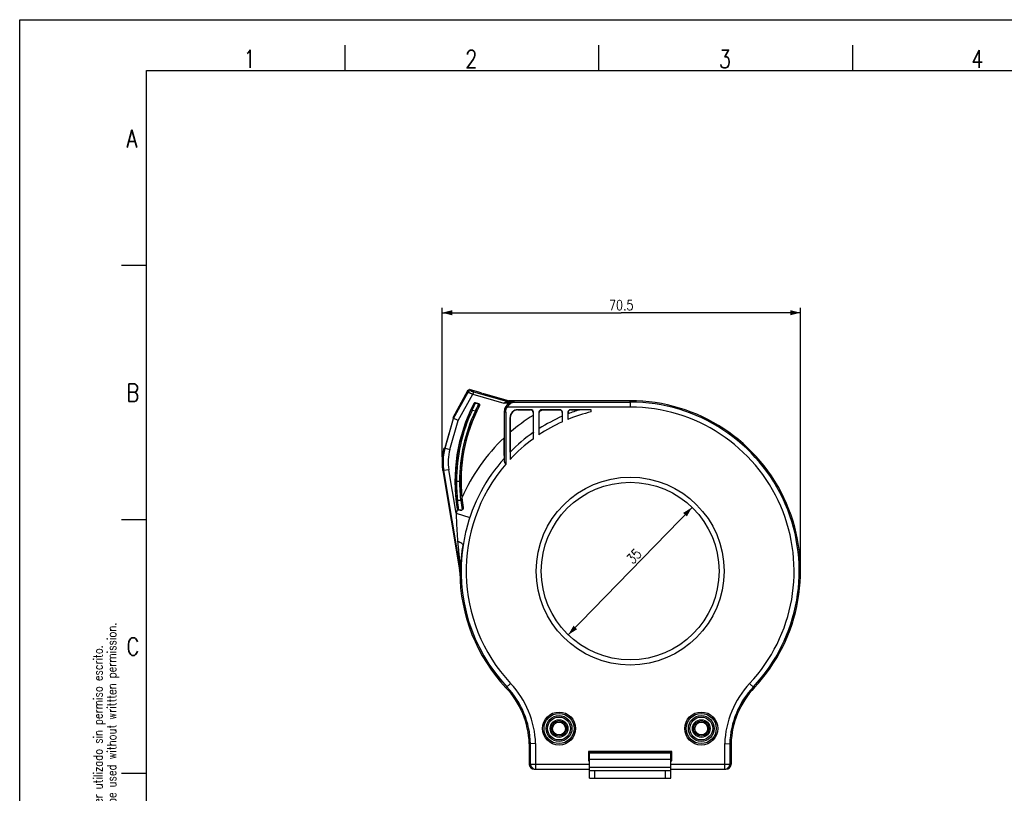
# Model space of a CAD drawing. Header units: millimetres. Extents: x 0 to 420, y 0 to 297.
# Tile 2 of 4: x 0 to 194, y 145 to 297. Entities that reach past the tile are written whole.
import ezdxf

# ---------------------------------------------------------------- set-up
doc = ezdxf.new("R2010")
doc.units = ezdxf.units.MM
doc.header["$LTSCALE"] = 23.1
doc.layers.get('0').update_dxf_attribs({"linetype": 'CONTINUOUS'})
doc.styles.get("Standard").update_dxf_attribs({"font": 'SIMPLEX.SHX', "width": 0.8})
doc.dimstyles.new('DIMSTYLE_1', dxfattribs={"dimtxt": 2, "dimasz": 2, "dimexe": 1, "dimexo": 1, "dimtad": 1, "dimdec": 0, "dimdsep": 46, "dimtxsty": 'Standard', "dimblk": '_FILLED', "dimblk1": '_FILLED', "dimblk2": '_FILLED', "dimcen": 0.09, "dimazin": 2, "dimtp": 0.3, "dimtm": 0.3, "dimtfac": 1, "dimtdec": 0, "dimtmove": 0, "dimatfit": 2, "dimldrblk": '_FILLED', "dimfxl": 0, "dimtolj": 1, "dimarcsym": 0})
doc.dimstyles.new('DIMSTYLE_2', dxfattribs={"dimtxt": 2, "dimasz": 2, "dimexe": 1, "dimexo": 1, "dimgap": 0.5, "dimtad": 1, "dimdsep": 46, "dimtxsty": 'Standard', "dimblk": '_FILLED', "dimblk1": '_FILLED', "dimblk2": '_FILLED', "dimcen": 0.09, "dimazin": 2, "dimtp": 0.3, "dimtm": 0.3, "dimtfac": 1, "dimtofl": 0, "dimtmove": 0, "dimatfit": 3, "dimldrblk": '_FILLED', "dimfxl": 0, "dimtolj": 1, "dimarcsym": 0})

# ---------------------------------------------------------------- blocks, each defined once
blk = doc.blocks.new('_FILLED')
at = {"color": 0, "linetype": 'ByBlock'}
blk.add_solid([(0, 0), (-1, 0.25), (-1, -0.25)], dxfattribs=at)
blk = doc.blocks.new('*D1')
at = {"color": 8}
for p in [(132.4, 200.96), (108.01, 175.87)]:
    blk.add_line(p, (120.21, 188.41), dxfattribs=at)
at = {"color": 8, "xscale": 2, "yscale": 2, "zscale": 2}
for p, rotation in [((132.4, 200.96), 45.8000255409), ((108.01, 175.87), 225.8000255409)]:
    blk.add_blockref('_FILLED', p, dxfattribs=dict(at, rotation=rotation))
at = {"color": 8, "insert": (120.25, 192.04), "char_height": 2, "width": 3.2, "attachment_point": 2, "rotation": 45.8, "line_spacing_factor": 0.9}
blk.add_mtext('35', dxfattribs=at)
blk = doc.blocks.new('*D2')
at = {"color": 8}
for p, q in [((83.16, 210.89), (83.16, 240.29)), ((83.16, 239.29), (118.45, 239.29)), ((153.75, 239.29), (118.45, 239.29)), ((153.75, 189.41), (153.75, 240.29))]:
    blk.add_line(p, q, dxfattribs=at)
at = {"color": 8, "xscale": 2, "yscale": 2, "zscale": 2, "rotation": 180}
blk.add_blockref('_FILLED', (83.16, 239.29), dxfattribs=at)
at = {"color": 8, "xscale": 2, "yscale": 2, "zscale": 2}
blk.add_blockref('_FILLED', (153.75, 239.29), dxfattribs=at)
at = {"color": 8, "insert": (118.45, 241.79), "char_height": 2, "width": 6.4, "attachment_point": 2, "line_spacing_factor": 0.9}
blk.add_mtext('70.5', dxfattribs=at)

msp = doc.modelspace()

# ---------------------------------------------------------------- linework, layer by layer
at = {"color": 7}
for p, q in [((0, 0), (0, 297)), ((0, 297), (420, 297)), ((64, 292), (64, 287)), ((114, 292), (114, 287)), ((164, 292), (164, 287)), ((25, 10), (25, 287)), ((25, 287), (410, 287)), ((25, 248.576), (20.017, 248.576)), ((88.197, 223.886), (85.279, 218.622)), ((85.425, 218.472), (88.295, 223.649)), ((86.355, 218.087), (89.221, 223.257)), ((88.197, 223.886), (88.295, 223.649)), ((88.87, 223.887), (88.772, 224.124)), ((90.867, 223.524), (88.772, 224.124)), ((89.359, 223.738), (89.221, 223.257)), ((89.221, 223.257), (95.364, 221.496)), ((89.359, 223.738), (96.291, 221.75)), ((90.953, 223.316), (90.867, 223.524)), ((90.953, 223.316), (96.167, 221.82)), ((91.076, 223.28), (91.164, 223.44)), ((91.164, 223.44), (96.163, 222.007)), ((89.442, 221.417), (89.456, 221.385)), ((89.746, 221.51), (89.733, 221.541)), ((90.42, 221.344), (89.733, 221.541)), ((89.746, 221.51), (90.381, 221.328)), ((90.42, 221.344), (90.381, 221.328)), ((96.446, 221.496), (95.364, 221.496)), ((96.054, 221.746), (97.402, 221.746)), ((96.163, 222.007), (96.122, 221.831)), ((96.167, 221.82), (96.312, 221.906)), ((96.291, 221.75), (96.312, 221.906)), ((96.312, 221.906), (96.381, 221.96)), ((120.206, 221.96), (96.381, 221.96)), ((97.441, 221.707), (97.402, 221.746)), ((97.441, 221.707), (120.206, 221.707)), ((120.206, 221.707), (120.206, 221.96)), ((120.206, 221.707), (120.223, 220.707)), ((89.134, 220.125), (88.908, 220.232)), ((89.134, 220.125), (89.722, 219.956)), ((89.948, 219.849), (89.722, 219.956)), ((90.533, 220.971), (90.572, 220.988)), ((95.406, 219.742), (95.406, 214.684)), ((95.406, 219.742), (95.454, 219.694)), ((95.454, 210.162), (95.454, 219.694)), ((95.704, 219.694), (95.454, 219.694)), ((95.704, 219.694), (95.704, 209.449)), ((96.027, 220.707), (95.823, 220.851)), ((120.223, 220.707), (96.027, 220.707)), ((98.106, 220.142), (98.054, 220.194)), ((100.659, 220.194), (98.054, 220.194)), ((98.106, 220.142), (100.606, 220.142)), ((100.659, 220.194), (100.606, 220.142)), ((101.106, 219.642), (101.159, 219.694)), ((101.106, 219.642), (101.106, 219.079)), ((101.159, 214.491), (101.159, 219.694)), ((102.254, 219.694), (102.254, 215.257)), ((102.254, 219.694), (102.306, 219.642)), ((102.806, 220.142), (102.754, 220.194)), ((106.359, 220.194), (102.754, 220.194)), ((102.806, 220.142), (102.929, 220.142)), ((106.359, 220.194), (106.313, 220.149)), ((106.822, 219.658), (106.859, 219.694)), ((106.859, 217.819), (106.859, 219.694)), ((107.954, 219.694), (107.954, 218.292)), ((107.954, 219.694), (107.981, 219.667)), ((108.488, 220.16), (108.454, 220.194)), ((112.559, 220.194), (108.454, 220.194)), ((112.559, 220.194), (112.557, 220.193)), ((112.559, 219.788), (112.559, 220.194)), ((85.38, 218.409), (83.73, 212.658)), ((83.751, 212.634), (85.425, 218.472)), ((84.713, 212.358), (86.355, 218.087)), ((85.279, 218.622), (85.33, 218.511)), ((85.33, 218.511), (85.38, 218.409)), ((86.355, 218.087), (85.33, 218.511)), ((85.425, 218.472), (85.432, 218.469)), ((96.554, 218.694), (96.554, 210.4)), ((96.554, 218.694), (96.606, 218.642)), ((96.606, 215.767), (96.606, 218.642)), ((83.73, 212.658), (83.687, 212.637)), ((83.687, 212.637), (83.751, 212.634)), ((83.751, 212.634), (84.713, 212.358)), ((83.299, 208.216), (86.62, 188.659)), ((83.299, 208.216), (83.505, 208.204)), ((84.491, 208.372), (83.505, 208.204)), ((86.821, 188.676), (83.505, 208.204)), ((85.938, 199.85), (84.491, 208.372)), ((85.754, 206.105), (86.858, 206.106)), ((86.845, 202.311), (86.191, 202.311)), ((85.938, 199.85), (88.626, 198.953)), ((86.435, 200.417), (86.431, 200.441)), ((86.949, 200.417), (86.435, 200.417)), ((86.723, 200.416), (86.949, 200.417)), ((25.017, 198.538), (20.034, 198.538)), ((86.62, 188.659), (86.821, 188.676)), ((86.863, 188.194), (86.662, 188.178)), ((96.673, 166.303), (95.759, 165.445)), ((144.653, 165.445), (143.74, 166.303)), ((101.589, 154.435), (100.335, 154.415)), ((100.335, 154.415), (100.335, 150.415)), ((100.589, 150.415), (100.589, 154.419)), ((101.589, 154.435), (101.589, 149.415)), ((138.824, 154.435), (140.077, 154.415)), ((138.824, 149.415), (138.824, 154.435)), ((139.824, 154.419), (139.824, 150.415)), ((140.077, 154.415), (140.077, 150.415)), ((128.402, 152.91), (112.011, 152.91)), ((112.011, 152.91), (112.206, 152.715)), ((112.011, 152.91), (112.011, 151.019)), ((112.187, 152.625), (128.187, 152.625)), ((112.187, 147.625), (112.187, 152.625)), ((128.187, 151.309), (112.187, 151.309)), ((128.206, 152.715), (112.206, 152.715)), ((112.206, 152.715), (112.206, 152.625)), ((128.187, 147.625), (128.187, 152.625)), ((128.402, 152.91), (128.206, 152.715)), ((128.206, 151.215), (128.206, 152.715)), ((128.402, 151.019), (128.402, 152.91)), ((100.335, 150.415), (112.187, 150.415)), ((101.335, 149.415), (112.187, 149.415)), ((112.011, 151.019), (112.187, 151.196)), ((112.011, 151.019), (112.187, 151.019)), ((112.187, 149.783), (128.187, 149.783)), ((128.187, 151.019), (128.402, 151.019)), ((128.187, 150.415), (140.077, 150.415)), ((128.187, 149.415), (139.077, 149.415)), ((128.402, 151.019), (128.206, 151.215)), ((25.017, 148.538), (20.034, 148.538)), ((112.187, 149.125), (128.187, 149.125)), ((112.187, 147.625), (128.187, 147.625)), ((113.187, 149.125), (113.187, 147.625)), ((127.187, 147.625), (127.187, 149.125))]:
    msp.add_line(p, q, dxfattribs=at)
for centre, radius in [((120.206, 188.415), 18.497), ((120.206, 188.415), 17.497), ((106.206, 157.415), 3.25), ((106.206, 157.415), 2.961), ((106.206, 157.415), 2.539), ((106.206, 157.415), 2.25), ((106.206, 157.415), 1.738), ((134.206, 157.415), 3.25), ((134.206, 157.415), 2.961), ((134.206, 157.415), 2.539), ((134.206, 157.415), 2.25), ((134.206, 157.415), 1.738), ((106.206, 157.415), 1.483), ((106.206, 157.415), 1.261), ((134.206, 157.415), 1.483), ((134.206, 157.415), 1.261)]:
    msp.add_circle(centre, radius, dxfattribs=at)
for centre, radius, start, end in [((88.632, 223.645), 0.497, 94.37366, 150.98087), ((88.732, 223.406), 0.5, 74.08155, 150.98531), ((88.634, 223.649), 0.495, 90.00917, 94.45197), ((88.634, 223.644), 0.5, 74.00031, 90.00008), ((118.706, 206.165), 33, 152.47261, 189.63483), ((89.664, 221.301), 0.25, 73.98462, 152.488), ((89.678, 221.269), 0.25, 74.06401, 152.46531), ((90.312, 221.087), 0.25, 332.31557, 73.97239), ((90.351, 221.104), 0.25, 332.21061, 74.00608), ((97.406, 219.742), 2, 118.70114, 180.00406), ((120.206, 188.415), 33.545, 316.78442, 90), ((120.206, 188.415), 33.292, 316.78442, 90), ((118.706, 206.165), 32.952, 154.7294, 180.10336), ((118.706, 206.165), 32.702, 154.7294, 180.10335), ((118.706, 206.165), 32.098, 154.55339, 180.10529), ((118.706, 206.165), 31.848, 154.55339, 180.1053), ((118.706, 206.165), 31.8, 152.21725, 186.01611), ((102.811, 219.641), 0.505, 160.22114, 179.88809), ((120.206, 188.415), 36.126, 118.57116, 119.64743), ((102.888, 1075.33), 855.189, 270.002775, 270.229519), ((120.206, 188.415), 32.292, 103.69941, 112.29808), ((120.206, 188.415), 33.292, 107.43536, 111.56243), ((50.303, 219.766), 62.256, 0.07515, 0.39272), ((88.016, 219.818), 24.542, 359.92963, 0.06881), ((120.206, 188.415), 32.292, 316.78442, 89.96963), ((120.206, 188.415), 36.126, 121.91771, 130.78813), ((120.206, 188.415), 32.292, 114.41501, 123.77548), ((120.206, 188.415), 33.292, 113.6685, 122.59711), ((120.206, 188.415), 33.292, 124.93577, 135.23019), ((120.206, 188.415), 36.126, 133.35216, 156.47963), ((120.206, 188.415), 32.292, 126.14691, 137.09258), ((93.188, 209.885), 10.03, 166.25702, 178.87161), ((93.168, 209.887), 10.01, 164.52096, 172.18741), ((93.369, 209.88), 10.005, 164.01974, 180.00944), ((93.153, 209.89), 9.995, 164.51706, 166.23802), ((93.392, 209.876), 9.028, 164.04113, 189.59496), ((93.15, 209.889), 9.991, 178.89072, 179.99986), ((93.154, 209.889), 9.996, 180.00005, 184.28253), ((93.169, 209.89), 10.011, 180.69443, 188.56061), ((93.158, 209.889), 10, 178.27892, 178.89081), ((93.163, 209.889), 10.005, 176.55975, 178.27889), ((93.156, 209.889), 9.998, 172.19179, 176.55962), ((93.361, 209.873), 9.996, 179.97463, 189.61273), ((120.206, 188.415), 33.292, 138.06225, 166.02872), ((120.206, 188.415), 32.292, 139.35541, 223.21558), ((93.162, 209.89), 10.004, 184.28418, 189.63466), ((93.155, 209.889), 9.997, 188.56519, 189.63601), ((126.955, 206.218), 40.951, 180.15733, 185.47556), ((115.053, 206.127), 28.195, 180.04213, 187.39586), ((118.72, 205.7), 32.939, 185.67868, 188.83359), ((118.72, 205.542), 32.689, 185.67255, 188.97719), ((118.719, 206.466), 32.144, 187.42701, 190.74327), ((120.353, 206.341), 33.456, 186.02029, 189.32739), ((118.718, 206.624), 31.894, 187.43329, 190.30499), ((120.206, 188.415), 36.126, 160.33313, 161.54623), ((86.785, 200.746), 0.622, 189.61696, 196.0944), ((85.885, 204.275), 4.002, 285.41492, 288.24462), ((120.14, 188.428), 33.224, 166.02317, 171.23849), ((120.206, 188.415), 33.292, 171.23338, 223.21558), ((83.663, 188.157), 2.999, 0.40489, 9.63602), ((120.206, 188.415), 33.545, 180.40482, 223.21558), ((83.858, 188.174), 3.005, 0.38821, 9.62714), ((83.439, 153.87), 16.905, 1.84869, 43.21558), ((83.439, 153.87), 17.158, 1.83498, 43.21558), ((83.439, 153.87), 18.158, 1.78375, 43.21558), ((156.973, 153.87), 18.158, 136.78442, 178.21625), ((156.973, 153.87), 17.158, 136.78442, 178.16501), ((156.973, 153.87), 16.905, 136.78442, 178.15131), ((101.332, 150.415), 0.996, 180.01298, 186.03497), ((101.336, 150.412), 0.997, 186.00002, 269.98717), ((101.589, 150.415), 1, 179.99851, 269.99216), ((138.824, 150.415), 1, 270.00785, 0.0015), ((139.077, 150.412), 0.997, 270.01283, 353.99998), ((139.081, 150.415), 0.996, 353.96503, 359.98702)]:
    msp.add_arc(centre, radius, start, end, dxfattribs=at)
for centre, major_axis, ratio, start_param, end_param in [((98.054, 218.694), (-1.061, 1.061), 0.9996955, -0.7852626, 0.7852626), ((98.107, 218.642), (1.061, -1.061), 0.9996955, 2.35633, 3.9268553), ((100.606, 219.642), (0.354, 0.354), 0.9996955, -0.7852542, 0.7852542), ((100.659, 219.694), (0.354, 0.354), 0.9996955, -0.7852542, 0.7852542), ((102.754, 219.694), (0.354, -0.354), 0.9996955, 2.3563384, 3.9268469), ((102.806, 219.642), (0.354, -0.354), 0.9996955, 2.3563468, 3.5803849), ((106.359, 219.694), (0.354, 0.354), 0.9996955, -0.7852542, 0.7852542), ((108.454, 219.694), (0.354, -0.354), 0.9996955, 2.3563384, 3.9268469), ((77.632, 210.752), (19.388, 8.909), 0.0400046, -1.2805972, -1.2715796)]:
    msp.add_ellipse(centre, major_axis=major_axis, ratio=ratio, start_param=start_param, end_param=end_param, dxfattribs=at)
for points in [[(88.406, 224.089), (88.32, 224.045), (88.244, 223.971), (88.197, 223.886)], [(95.704, 219.694), (95.705, 219.873), (95.76, 220.234), (95.924, 220.56), (96.027, 220.707)], [(86.264, 200.415), (86.228, 200.462), (86.204, 200.517), (86.187, 200.573)]]:
    msp.add_open_spline(points, degree=3, dxfattribs=at)
for points, knots in [([(88.295, 223.649), (88.297, 223.647), (88.304, 223.645), (88.318, 223.637), (88.341, 223.627), (88.372, 223.613), (88.411, 223.596), (88.478, 223.568), (88.579, 223.525), (88.717, 223.467), (88.874, 223.401), (89.044, 223.331), (89.161, 223.282), (89.221, 223.257)], [0, 0, 0, 0, 0.0065377, 0.0225625, 0.0477424, 0.0817244, 0.1241564, 0.1747018, 0.2986575, 0.449606, 0.621133, 0.8067544, 1, 1, 1, 1]), ([(88.87, 223.887), (88.871, 223.886), (88.875, 223.885), (88.882, 223.882), (88.894, 223.878), (88.911, 223.872), (88.932, 223.865), (88.968, 223.854), (89.021, 223.837), (89.094, 223.815), (89.208, 223.782), (89.298, 223.756), (89.359, 223.738)], [0, 0, 0, 0, 0.0063994, 0.022247, 0.0474558, 0.0818552, 0.1251247, 0.1766909, 0.302309, 0.4536285, 0.6247746, 1, 1, 1, 1]), ([(89.456, 221.385), (89.457, 221.382), (89.452, 221.373), (89.446, 221.355), (89.432, 221.325), (89.414, 221.286), (89.391, 221.236), (89.35, 221.152), (89.289, 221.027), (89.206, 220.856), (89.113, 220.661), (89.012, 220.451), (88.943, 220.306), (88.908, 220.232)], [0, 0, 0, 0, 0.0064223, 0.0222787, 0.0474812, 0.0816624, 0.1244324, 0.1755515, 0.3009283, 0.4518869, 0.6226365, 0.8073985, 1, 1, 1, 1]), ([(89.134, 220.125), (89.173, 220.214), (89.25, 220.388), (89.363, 220.641), (89.467, 220.874), (89.548, 221.053), (89.605, 221.18), (89.642, 221.261), (89.673, 221.332), (89.699, 221.391), (89.72, 221.438), (89.734, 221.473), (89.743, 221.495), (89.746, 221.505), (89.747, 221.509), (89.746, 221.51)], [0, 0, 0, 0, 0.1926114, 0.3773477, 0.5480475, 0.6989513, 0.7651777, 0.8242912, 0.8754057, 0.9181837, 0.9523871, 0.9776253, 0.9935268, 0.9979316, 1, 1, 1, 1]), ([(90.381, 221.328), (90.378, 221.326), (90.372, 221.314), (90.359, 221.294), (90.341, 221.259), (90.316, 221.213), (90.286, 221.155), (90.236, 221.055), (90.162, 220.906), (90.064, 220.702), (89.955, 220.47), (89.839, 220.219), (89.762, 220.045), (89.722, 219.956)], [0, 0, 0, 0, 0.0070133, 0.0235063, 0.0491939, 0.0837501, 0.127109, 0.1787493, 0.3035125, 0.4546157, 0.6246165, 0.8088964, 1, 1, 1, 1]), ([(95.364, 221.496), (95.473, 221.563), (95.636, 221.662), (95.875, 221.734), (95.994, 221.746), (96.054, 221.746)], [0, 0, 0, 0, 0.5184826, 0.7615208, 1, 1, 1, 1]), ([(97.441, 221.707), (97.141, 221.704), (96.508, 221.549), (96.013, 221.119), (95.823, 220.851)], [0, 0, 0, 0, 0.4783195, 1, 1, 1, 1]), ([(96.027, 220.707), (96.112, 220.866), (96.302, 221.147), (96.659, 221.467), (97.043, 221.659), (97.312, 221.705), (97.441, 221.707)], [0, 0, 0, 0, 0.2976802, 0.5567752, 0.7855731, 1, 1, 1, 1]), ([(97.402, 221.746), (97.239, 221.745), (96.906, 221.702), (96.594, 221.577), (96.446, 221.496)], [0, 0, 0, 0, 0.4909166, 1, 1, 1, 1]), ([(89.948, 219.849), (89.983, 219.922), (90.051, 220.064), (90.153, 220.27), (90.25, 220.46), (90.338, 220.627), (90.403, 220.749), (90.448, 220.83), (90.475, 220.878), (90.497, 220.916), (90.513, 220.944), (90.525, 220.96), (90.531, 220.97), (90.533, 220.971)], [0, 0, 0, 0, 0.1907376, 0.3747709, 0.5446483, 0.6957418, 0.820591, 0.8723036, 0.91575, 0.9504061, 0.9762054, 0.9928246, 1, 1, 1, 1]), ([(95.823, 220.851), (95.705, 220.684), (95.519, 220.311), (95.454, 219.899), (95.454, 219.694)], [0, 0, 0, 0, 0.4999859, 1, 1, 1, 1]), ([(102.271, 216.463), (102.278, 216.641), (102.288, 217.074), (102.302, 218.133), (102.306, 219.015), (102.306, 219.642)], [0, 0, 0, 0, 0.1681879, 0.4084779, 1, 1, 1, 1]), ([(106.822, 219.658), (106.821, 219.715), (106.797, 219.835), (106.697, 219.996), (106.529, 220.118), (106.387, 220.149), (106.313, 220.149)], [0, 0, 0, 0, 0.2221451, 0.4582143, 0.7170598, 1, 1, 1, 1]), ([(106.822, 219.658), (106.824, 219.511), (106.829, 219.26), (106.837, 219.01), (106.842, 218.906)], [0, 0, 0, 0, 0.586557, 1, 1, 1, 1]), ([(107.971, 219.377), (107.972, 219.397), (107.976, 219.494), (107.979, 219.591), (107.981, 219.667)], [0, 0, 0, 0, 0.2095964, 1, 1, 1, 1]), ([(108.488, 220.16), (108.411, 220.16), (108.258, 220.123), (108.09, 219.986), (108.001, 219.824), (107.982, 219.715), (107.981, 219.667)], [0, 0, 0, 0, 0.2981329, 0.5816749, 0.8137833, 1, 1, 1, 1]), ([(108.488, 220.16), (108.641, 220.161), (109.222, 220.166), (109.803, 220.171), (110.231, 220.177)], [0, 0, 0, 0, 0.2632526, 1, 1, 1, 1]), ([(101.106, 219.079), (101.106, 218.736), (101.108, 218.072), (101.114, 217.136), (101.124, 216.355), (101.134, 215.895), (101.142, 215.707)], [0, 0, 0, 0, 0.3051038, 0.5905286, 0.8327548, 1, 1, 1, 1]), ([(96.571, 211.861), (96.579, 212.099), (96.589, 212.658), (96.603, 213.96), (96.606, 215.024), (96.606, 215.767)], [0, 0, 0, 0, 0.1827967, 0.4291721, 1, 1, 1, 1]), ([(95.442, 210.665), (95.433, 210.91), (95.424, 211.487), (95.413, 212.437), (95.408, 213.531), (95.406, 214.294), (95.406, 214.684)], [0, 0, 0, 0, 0.1829354, 0.4307338, 0.7089496, 1, 1, 1, 1]), ([(95.704, 209.449), (95.643, 209.566), (95.523, 209.789), (95.456, 210.041), (95.454, 210.162)], [0, 0, 0, 0, 0.5230403, 1, 1, 1, 1]), ([(85.754, 206.105), (85.755, 205.776), (85.774, 204.552), (85.854, 203.33), (85.943, 202.441)], [0, 0, 0, 0, 0.2694152, 1, 1, 1, 1]), ([(86.608, 206.106), (86.609, 205.765), (86.632, 204.497), (86.73, 203.23), (86.845, 202.311)], [0, 0, 0, 0, 0.2692163, 1, 1, 1, 1]), ([(86.191, 202.311), (86.162, 202.309), (86.104, 202.312), (86.025, 202.336), (85.965, 202.38), (85.945, 202.422), (85.943, 202.441)], [0, 0, 0, 0, 0.2885009, 0.5704374, 0.8093055, 1, 1, 1, 1]), ([(86.845, 202.311), (86.877, 202.313), (86.941, 202.326), (87.024, 202.367), (87.083, 202.427), (87.095, 202.477), (87.093, 202.498)], [0, 0, 0, 0, 0.2848094, 0.5720155, 0.8137961, 1, 1, 1, 1]), ([(85.938, 199.85), (85.954, 199.386), (86.024, 197.524), (86.118, 195.662), (86.235, 194.268)], [0, 0, 0, 0, 0.2494743, 1, 1, 1, 1]), ([(86.435, 200.417), (86.403, 200.417), (86.345, 200.416), (86.288, 200.416), (86.264, 200.415)], [0, 0, 0, 0, 0.5704918, 1, 1, 1, 1]), ([(87.339, 200.918), (87.346, 200.876), (87.347, 200.787), (87.308, 200.621), (87.219, 200.5), (87.138, 200.474)], [0, 0, 0, 0, 0.2528968, 0.5077432, 1, 1, 1, 1]), ([(87.303, 193.489), (87.306, 193.518), (87.297, 193.584), (87.245, 193.68), (87.156, 193.779), (86.976, 193.924), (86.667, 194.097), (86.39, 194.211), (86.235, 194.268)], [0, 0, 0, 0, 0.0639882, 0.1401896, 0.234675, 0.3499091, 0.6416796, 1, 1, 1, 1]), ([(86.235, 194.268), (86.257, 194.011), (86.302, 193.498), (86.373, 192.729), (86.436, 192.091), (86.489, 191.582), (86.529, 191.204), (86.57, 190.828), (86.611, 190.456), (86.653, 190.09), (86.688, 189.79), (86.716, 189.555), (86.736, 189.385), (86.756, 189.221), (86.772, 189.09), (86.784, 188.991), (86.792, 188.921), (86.8, 188.857), (86.807, 188.8), (86.812, 188.758), (86.815, 188.729), (86.817, 188.711), (86.819, 188.697), (86.82, 188.686), (86.82, 188.681), (86.821, 188.676), (86.821, 188.676)], [0, 0, 0, 0, 0.1376421, 0.2749795, 0.4118315, 0.4799101, 0.5476505, 0.6149452, 0.6815774, 0.7472616, 0.8115472, 0.8429595, 0.8735239, 0.902881, 0.9307361, 0.9439751, 0.9565054, 0.9680632, 0.9783849, 0.9871751, 0.9908656, 0.9940106, 0.9965532, 0.9984366, 0.9996041, 1, 1, 1, 1]), ([(86.872, 188.415), (86.88, 188.795), (86.902, 189.603), (86.979, 190.851), (87.11, 192.163), (87.233, 193.045), (87.303, 193.489)], [0, 0, 0, 0, 0.2240706, 0.4759067, 0.735683, 1, 1, 1, 1]), ([(86.863, 188.194), (86.864, 188.194), (86.864, 188.203), (86.866, 188.213), (86.867, 188.234), (86.868, 188.26), (86.869, 188.292), (86.87, 188.344), (86.871, 188.386), (86.872, 188.415)], [0, 0, 0, 0, 0.0209466, 0.078247, 0.168896, 0.2894088, 0.4361848, 0.6056786, 1, 1, 1, 1])]:
    msp.add_open_spline(points, degree=3, knots=knots, dxfattribs=at)

# ---------------------------------------------------------------- texts
at = {"color": 8, "char_height": 3.5, "width": 2.8, "attachment_point": 1, "line_spacing_factor": 0.9}
for s, insert in [('1', (44.056, 291)), ('2', (87.728, 291)), ('3', (137.681, 291)), ('4', (187.383, 291)), ('A', (21.017, 275.33)), ('B', (21.034, 225.292)), ('C', (21.034, 175.292))]:
    msp.add_mtext(s, dxfattribs=dict(at, insert=insert))
at = {"color": 8, "insert": (14.502, 49.358), "char_height": 1.8, "width": 187.2, "attachment_point": 1, "rotation": 90, "line_spacing_factor": 0.9}
msp.add_mtext('Este dibujo contiene incorporada información que es propiedad de Circutor y no debería de ser utilizado sin permiso escrito.\\PThis drawing contains information that is proprietary to Circutor incorporated and should not be used without writtten permission.', dxfattribs=at)

# ---------------------------------------------------------------- dimensions: what is measured, and where the dimension line sits
at = {"color": 8}
dim = msp.add_linear_dim(base=(153.751, 239.291), p1=(83.158, 209.889), p2=(153.751, 188.415), dimstyle='DIMSTYLE_2', dxfattribs=at)
dim.commit()
dim.dimension.update_dxf_attribs({"geometry": '*D2', "text_midpoint": (118.505, 239.291), "dimtype": 160})
dim = msp.add_diameter_dim_2p(p1=(132.405, 200.959), p2=(108.008, 175.871), dimstyle='DIMSTYLE_1', override={"dimpost": '<>'}, dxfattribs=at)
dim.commit()
dim.dimension.update_dxf_attribs({"geometry": '*D1', "text_midpoint": (120.999, 191.382), "dimtype": 163})

doc.saveas('drawing.dxf')
